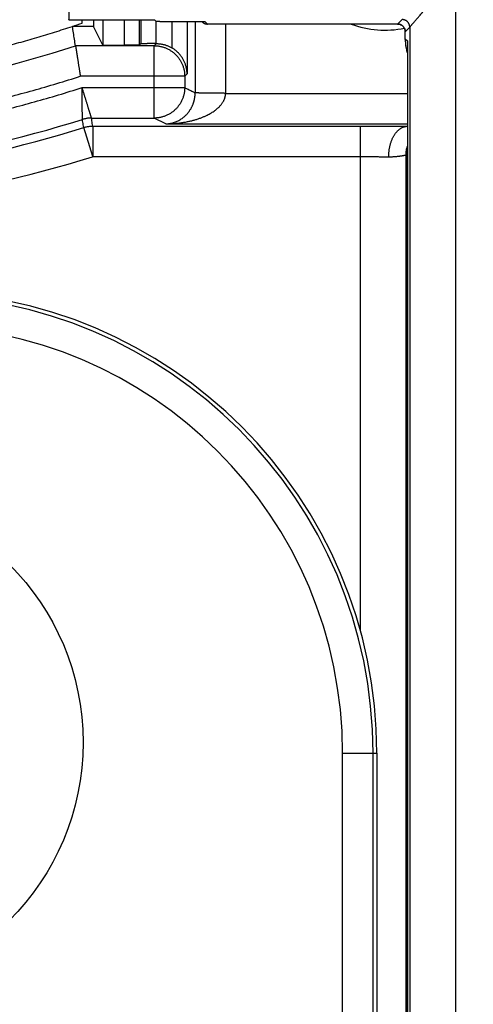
# Model space of a CAD drawing. Header units: inches. Extents: x 0 to 22, y 0 to 17.
# Tile 46 of 57: x 9.574 to 9.871, y 11.627 to 12.273. Entities that reach past the tile are written whole.
import ezdxf

# ---------------------------------------------------------------- set-up
doc = ezdxf.new("R2010")
doc.units = ezdxf.units.IN
doc.header["$LTSCALE"] = 1.21
doc.header["$MEASUREMENT"] = 0
doc.layers.get('0').update_dxf_attribs({"linetype": 'CONTINUOUS'})
doc.layers.add('DIMENSIONS', color=7, linetype='CONTINUOUS')
doc.styles.get("Standard").update_dxf_attribs({"font": 'txt', "width": 0.8})
doc.dimstyles.new('DIMSTYLE_1', dxfattribs={"dimtxt": 0.125, "dimasz": 0.18, "dimexe": 0.18, "dimexo": 0.0625, "dimgap": 0.09, "dimtad": 0, "dimtih": 1, "dimtoh": 1, "dimdec": 3, "dimzin": 4, "dimdsep": 46, "dimtxsty": 'STANDARD', "dimblk": '_FILLED', "dimblk1": '_FILLED', "dimblk2": '_FILLED', "dimcen": 0.09, "dimadec": 0, "dimazin": 0, "dimtp": 0.01, "dimtm": 0.01, "dimtfac": 1, "dimtdec": 3, "dimtofl": 0, "dimtmove": 0, "dimatfit": 3, "dimldrblk": '_FILLED', "dimfxl": 1, "dimtolj": 1, "dimtzin": 4, "dimarcsym": 0})

# ---------------------------------------------------------------- blocks, each defined once
blk = doc.blocks.new('_FILLED')
at = {"color": 0, "linetype": 'BYBLOCK'}
blk.add_solid([(0, 0), (-1, 0.1736), (-1, -0.1736)], dxfattribs=at)
blk = doc.blocks.new('*D2')
at = {"layer": 'DIMENSIONS', "color": 2, "linetype": 'CONTINUOUS'}
for p, q in [((8.50954, 10.31125), (8.50954, 14.23975)), ((14.04623, 12.51871), (14.04623, 14.23975)), ((8.50954, 14.11475), (10.72469, 14.11475)), ((14.04623, 14.11475), (12.27469, 14.11475))]:
    blk.add_line(p, q, dxfattribs=at)
at = {"layer": 'DIMENSIONS', "color": 2, "linetype": 'CONTINUOUS', "xscale": 0.18, "yscale": 0.18, "zscale": 0.18, "rotation": 180}
blk.add_blockref('_FILLED', (8.50954, 14.11475), dxfattribs=at)
at = {"layer": 'DIMENSIONS', "color": 2, "linetype": 'CONTINUOUS', "xscale": 0.18, "yscale": 0.18, "zscale": 0.18}
blk.add_blockref('_FILLED', (14.04623, 14.11475), dxfattribs=at)
at = {"layer": 'DIMENSIONS', "color": 2, "linetype": 'CONTINUOUS', "width": 0.8}
for s, p in [('[', (11.41219, 14.05225)), (']', (12.11219, 14.05225)), ('5.537', (10.78719, 14.05225)), ('140.63', (11.51219, 14.05225))]:
    blk.add_text(s, height=0.125, dxfattribs=at).set_placement(p)

msp = doc.modelspace()

# ---------------------------------------------------------------- linework, layer by layer
at = {"color": 7, "linetype": 'CONTINUOUS'}
for p, q in [((9.60588, 12.78975), (9.60588, 12.27305)), ((9.85971, 12.30323), (9.85971, 8.19427)), ((9.60588, 12.27305), (9.60597, 12.27323)), ((9.60588, 12.27305), (9.66218, 12.27305)), ((9.62205, 12.26875), (9.60823, 12.26875)), ((9.61465, 12.27089), (9.61465, 12.27305)), ((9.62205, 12.27305), (9.62205, 12.26875)), ((9.62823, 12.25639), (9.62205, 12.26875)), ((9.62823, 12.27305), (9.62823, 12.25639)), ((9.64235, 12.25639), (9.64235, 12.27305)), ((9.65235, 12.25656), (9.65235, 12.27305)), ((9.65305, 12.27305), (9.65305, 12.25727)), ((9.66218, 12.27305), (9.66305, 12.27218)), ((9.66305, 12.27218), (9.66305, 12.2575)), ((9.67305, 12.272), (9.69523, 12.272)), ((9.67351, 12.272), (9.67351, 12.25466)), ((9.68351, 12.272), (9.68351, 12.23761)), ((9.68881, 12.272), (9.68881, 12.22514)), ((9.69343, 12.27173), (9.69316, 12.272)), ((9.69696, 12.27027), (9.69523, 12.272)), ((9.82174, 12.27027), (9.69696, 12.27027)), ((9.82175, 12.27026), (9.69697, 12.27026)), ((9.7088, 12.27026), (9.7088, 12.2248)), ((9.82174, 12.27027), (9.82471, 12.27324)), ((9.82174, 12.27026), (9.82174, 12.27027)), ((9.82674, 12.26527), (9.82971, 12.26824)), ((9.82674, 12.26527), (9.82674, 12.26527)), ((9.82674, 12.2602), (9.82674, 12.26527)), ((9.82674, 12.26063), (9.82674, 12.26527)), ((9.82674, 12.26063), (9.82674, 12.2602)), ((9.82674, 12.26063), (9.82814, 12.25923)), ((9.66194, 12.25604), (9.61025, 12.25604)), ((9.62823, 12.25639), (9.64235, 12.25639)), ((9.65305, 12.25727), (9.65235, 12.25656)), ((9.66194, 12.20858), (9.66194, 12.25604)), ((9.82814, 12.25923), (9.82814, 8.23827)), ((9.82814, 12.25923), (9.82814, 12.25863)), ((9.82814, 12.25863), (9.82814, 8.23887)), ((9.68194, 12.23604), (9.61341, 12.23604)), ((9.68351, 12.23761), (9.68194, 12.23604)), ((9.68194, 12.23604), (9.68194, 12.22858)), ((9.61458, 12.22858), (9.68194, 12.22858)), ((9.7088, 12.2248), (9.82814, 12.2248)), ((9.62156, 12.18327), (9.61561, 12.20236)), ((9.62156, 12.20327), (9.62156, 12.18327)), ((9.62156, 12.20327), (9.79726, 12.20327)), ((9.6695, 12.2048), (9.66194, 12.20858)), ((9.6695, 12.2048), (9.82814, 12.2048)), ((9.79726, 11.87198), (9.79726, 12.20327)), ((9.6213, 12.18327), (9.79726, 12.18327)), ((9.82726, 8.31321), (9.82726, 12.18429)), ((9.82788, 8.31343), (9.82788, 12.18407)), ((9.82814, 12.18407), (9.82788, 12.18407)), ((9.78557, 8.70575), (9.78557, 11.79175)), ((9.78557, 11.79175), (9.8081, 11.79175)), ((9.80557, 8.70575), (9.80557, 11.79175)), ((9.8081, 11.79175), (9.8081, 11.6163))]:
    msp.add_line(p, q, dxfattribs=at)
for points in [[(9.69343, 12.27173), (9.69369, 12.27148), (9.69395, 12.27128), (9.69423, 12.27108), (9.69452, 12.27091), (9.69482, 12.27075), (9.69513, 12.27062), (9.69544, 12.2705), (9.69577, 12.27041), (9.6961, 12.27034), (9.69644, 12.27029), (9.69677, 12.27027), (9.69697, 12.27026)], [(9.82174, 12.27026), (9.82196, 12.27026), (9.82231, 12.27023), (9.82266, 12.27018), (9.82301, 12.2701), (9.82335, 12.27), (9.82368, 12.26987), (9.824, 12.26973), (9.82431, 12.26955), (9.82461, 12.26936), (9.82489, 12.26915), (9.82516, 12.26892), (9.82541, 12.26867), (9.82564, 12.2684), (9.82585, 12.26812), (9.82604, 12.26782), (9.82621, 12.26751), (9.82636, 12.26719), (9.82648, 12.26685), (9.82658, 12.26652), (9.82666, 12.26617), (9.82671, 12.26582), (9.82674, 12.26547), (9.82674, 12.26527)], [(9.82674, 12.26021), (9.82675, 12.25929), (9.82684, 12.25777), (9.82701, 12.25625), (9.82725, 12.25476), (9.82757, 12.2533), (9.82796, 12.25186), (9.82814, 12.25133)]]:
    msp.add_lwpolyline(points, dxfattribs=at)
msp.add_circle((9.45023, 11.79875), 0.165, dxfattribs=at)
for centre, radius, start, end in [((9.35843, 13.02875), 0.8, 288.19487, 288.67981), ((9.81323, 12.32875), 0.0625, 249.37812, 281.94023), ((9.35843, 13.02875), 0.81271, 269.99997, 288.0508), ((9.35843, 13.02875), 0.86017, 269.99997, 287.33973), ((9.35843, 13.02875), 0.86548, 270, 287.28727), ((9.35843, 13.02875), 0.88548, 270, 287.2713), ((9.50523, 11.79175), 0.30287, 0, 90), ((9.50523, 11.79175), 0.30034, 0, 90), ((9.50523, 11.79175), 0.28035, 0, 90)]:
    msp.add_arc(centre, radius, start, end, dxfattribs=at)
for points, knots in [([(9.82971, 12.26823), (9.82972, 12.26825), (9.82975, 12.2683), (9.82983, 12.26838), (9.82993, 12.2685), (9.83008, 12.26867), (9.83025, 12.26888), (9.83047, 12.26912), (9.83072, 12.26941), (9.83101, 12.26975), (9.83134, 12.27014), (9.83171, 12.27057), (9.83213, 12.27106), (9.8326, 12.27161), (9.83312, 12.27222), (9.8337, 12.27289), (9.83433, 12.27362), (9.83501, 12.27442), (9.83575, 12.27528), (9.83656, 12.27622), (9.83742, 12.27723), (9.83835, 12.27832), (9.83935, 12.27948), (9.84042, 12.28073), (9.84156, 12.28206), (9.84277, 12.28347), (9.84405, 12.28496), (9.84539, 12.28653), (9.8468, 12.28817), (9.84826, 12.28988), (9.84978, 12.29166), (9.85136, 12.29349), (9.85297, 12.29537), (9.85462, 12.2973), (9.8563, 12.29926), (9.858, 12.30124), (9.85914, 12.30257), (9.85971, 12.30323)], [0, 0, 0, 0, 0.001354, 0.003729, 0.00728, 0.01201, 0.017925, 0.025034, 0.033356, 0.042954, 0.053908, 0.066312, 0.080278, 0.095906, 0.113255, 0.132376, 0.153319, 0.176128, 0.20085, 0.227569, 0.256388, 0.287402, 0.320693, 0.356305, 0.394263, 0.434578, 0.4772, 0.522037, 0.568977, 0.617902, 0.668681, 0.721164, 0.775119, 0.83027, 0.886331, 0.943009, 1, 1, 1, 1]), ([(9.54495, 12.2508), (9.54617, 12.25109), (9.54952, 12.2519), (9.55493, 12.25325), (9.56112, 12.25485), (9.56713, 12.25645), (9.57306, 12.25807), (9.57895, 12.25974), (9.58483, 12.26145), (9.5907, 12.2632), (9.59656, 12.26501), (9.6024, 12.26685), (9.60628, 12.26811), (9.60823, 12.26875)], [0, 0, 0, 0, 0.057028, 0.157513, 0.254194, 0.348352, 0.441318, 0.53425, 0.627445, 0.720626, 0.813738, 0.906841, 1, 1, 1, 1]), ([(9.61025, 12.25604), (9.61003, 12.25746), (9.60958, 12.26029), (9.6089, 12.26453), (9.60845, 12.26735), (9.60823, 12.26875)], [0, 0, 0, 0, 0.33552, 0.668853, 1, 1, 1, 1]), ([(9.66305, 12.27218), (9.66306, 12.27217), (9.66309, 12.27216), (9.66316, 12.27215), (9.66326, 12.27214), (9.66339, 12.27213), (9.66356, 12.27212), (9.66376, 12.27211), (9.664, 12.2721), (9.66427, 12.2721), (9.66456, 12.27209), (9.66489, 12.27208), (9.66525, 12.27207), (9.66564, 12.27206), (9.66605, 12.27205), (9.66649, 12.27205), (9.66695, 12.27204), (9.66743, 12.27203), (9.66794, 12.27203), (9.66846, 12.27202), (9.669, 12.27202), (9.66955, 12.27202), (9.67011, 12.27201), (9.67069, 12.27201), (9.67127, 12.27201), (9.67186, 12.27201), (9.67246, 12.272), (9.67285, 12.272), (9.67305, 12.272)], [0, 0, 0, 0, 0.00301, 0.009479, 0.019445, 0.032897, 0.049802, 0.070072, 0.093667, 0.120504, 0.150446, 0.183441, 0.219357, 0.258015, 0.299359, 0.343203, 0.389343, 0.43771, 0.488074, 0.54022, 0.594062, 0.649331, 0.705817, 0.763412, 0.821817, 0.880835, 0.940334, 1, 1, 1, 1]), ([(9.69343, 12.27173), (9.69351, 12.27165), (9.69369, 12.27148), (9.69396, 12.27126), (9.69426, 12.27106), (9.69457, 12.27088), (9.69489, 12.27072), (9.69522, 12.27058), (9.69555, 12.27047), (9.6959, 12.27038), (9.69625, 12.27031), (9.69661, 12.27028), (9.69684, 12.27027), (9.69696, 12.27027)], [0, 0, 0, 0, 0.090191, 0.181167, 0.272143, 0.36312, 0.454098, 0.545078, 0.636059, 0.727041, 0.818026, 0.909012, 1, 1, 1, 1]), ([(9.69697, 12.27026), (9.69697, 12.27026), (9.69697, 12.27026), (9.69697, 12.27027), (9.69696, 12.27027)], [0, 0, 0, 0, 0.280829, 1, 1, 1, 1]), ([(9.82674, 12.26527), (9.82674, 12.26539), (9.82673, 12.26563), (9.8267, 12.26598), (9.82663, 12.26633), (9.82654, 12.26668), (9.82643, 12.26702), (9.8263, 12.26735), (9.82614, 12.26766), (9.82595, 12.26797), (9.82575, 12.26827), (9.82553, 12.26854), (9.82528, 12.2688), (9.82502, 12.26905), (9.82474, 12.26927), (9.82445, 12.26948), (9.82414, 12.26966), (9.82382, 12.26982), (9.82349, 12.26996), (9.82315, 12.27007), (9.82281, 12.27016), (9.82246, 12.27022), (9.8221, 12.27026), (9.82186, 12.27027), (9.82174, 12.27027)], [0, 0, 0, 0, 0.045412, 0.090824, 0.136238, 0.181654, 0.227072, 0.272495, 0.317923, 0.363356, 0.408795, 0.454241, 0.499694, 0.545154, 0.590621, 0.636095, 0.681575, 0.727059, 0.772547, 0.818037, 0.863529, 0.909021, 0.954512, 1, 1, 1, 1]), ([(9.82971, 12.26824), (9.82971, 12.26836), (9.8297, 12.26859), (9.82966, 12.26895), (9.8296, 12.2693), (9.82951, 12.26964), (9.8294, 12.26998), (9.82926, 12.27031), (9.8291, 12.27063), (9.82892, 12.27094), (9.82872, 12.27123), (9.82849, 12.27151), (9.82825, 12.27177), (9.82799, 12.27202), (9.82771, 12.27224), (9.82742, 12.27244), (9.82711, 12.27263), (9.82679, 12.27279), (9.82646, 12.27292), (9.82612, 12.27304), (9.82578, 12.27312), (9.82542, 12.27319), (9.82507, 12.27323), (9.82483, 12.27324), (9.82471, 12.27324)], [0, 0, 0, 0, 0.045416, 0.090832, 0.136249, 0.181668, 0.22709, 0.272516, 0.317946, 0.363381, 0.408821, 0.454267, 0.49972, 0.545179, 0.590645, 0.636116, 0.681593, 0.727075, 0.77256, 0.818047, 0.863536, 0.909025, 0.954514, 1, 1, 1, 1]), ([(9.82971, 12.26824), (9.82971, 11.81946), (9.82971, 10.92191), (9.82971, 9.57559), (9.82971, 8.67804), (9.82971, 8.22926)], [0, 0, 0, 0, 0.333333, 0.666666, 1, 1, 1, 1]), ([(9.61025, 12.25604), (9.61026, 12.25602), (9.61026, 12.25598), (9.61028, 12.25589), (9.6103, 12.25575), (9.61033, 12.25556), (9.61037, 12.25532), (9.61041, 12.25503), (9.61046, 12.2547), (9.61053, 12.25432), (9.61059, 12.2539), (9.61067, 12.25343), (9.61075, 12.25291), (9.61084, 12.25236), (9.61093, 12.25176), (9.61103, 12.25112), (9.61114, 12.25045), (9.61125, 12.24974), (9.61137, 12.24899), (9.61149, 12.24821), (9.61162, 12.2474), (9.61175, 12.24656), (9.61189, 12.24569), (9.61203, 12.2448), (9.61218, 12.24388), (9.61232, 12.24295), (9.61247, 12.242), (9.61263, 12.24103), (9.61278, 12.24004), (9.61294, 12.23905), (9.61309, 12.23805), (9.61325, 12.23705), (9.61336, 12.23638), (9.61341, 12.23604)], [0, 0, 0, 0, 0.002103, 0.006677, 0.01371, 0.023176, 0.035074, 0.049374, 0.066024, 0.085001, 0.106282, 0.129794, 0.155465, 0.183288, 0.213181, 0.245033, 0.278809, 0.31445, 0.351825, 0.390827, 0.431435, 0.473511, 0.5169, 0.561562, 0.60739, 0.654208, 0.701906, 0.75043, 0.799596, 0.849223, 0.899261, 0.949576, 1, 1, 1, 1]), ([(9.65235, 12.25656), (9.65234, 12.25656), (9.65231, 12.25655), (9.65225, 12.25654), (9.65215, 12.25653), (9.65201, 12.25652), (9.65184, 12.25651), (9.65164, 12.2565), (9.65141, 12.25649), (9.65114, 12.25648), (9.65084, 12.25647), (9.65051, 12.25647), (9.65015, 12.25646), (9.64976, 12.25645), (9.64935, 12.25644), (9.64891, 12.25643), (9.64845, 12.25643), (9.64797, 12.25642), (9.64747, 12.25642), (9.64694, 12.25641), (9.64641, 12.25641), (9.64585, 12.2564), (9.64529, 12.2564), (9.64472, 12.2564), (9.64413, 12.25639), (9.64354, 12.25639), (9.64295, 12.25639), (9.64255, 12.25639), (9.64235, 12.25639)], [0, 0, 0, 0, 0.00301, 0.009479, 0.019445, 0.032897, 0.049802, 0.070072, 0.093667, 0.120504, 0.150446, 0.183441, 0.219357, 0.258015, 0.299359, 0.343203, 0.389343, 0.43771, 0.488074, 0.54022, 0.594062, 0.649331, 0.705817, 0.763412, 0.821817, 0.880835, 0.940334, 1, 1, 1, 1]), ([(9.66334, 12.25744), (9.66314, 12.25744), (9.66277, 12.25744), (9.66225, 12.25744), (9.66177, 12.25744), (9.66129, 12.25744), (9.66081, 12.25743), (9.66034, 12.25743), (9.65988, 12.25743), (9.65943, 12.25743), (9.65897, 12.25742), (9.65851, 12.25742), (9.65803, 12.25742), (9.65753, 12.25741), (9.65704, 12.2574), (9.65656, 12.2574), (9.65611, 12.25739), (9.65569, 12.25738), (9.6553, 12.25737), (9.65493, 12.25737), (9.6546, 12.25736), (9.65429, 12.25735), (9.65402, 12.25734), (9.65378, 12.25733), (9.65357, 12.25732), (9.6534, 12.25731), (9.65326, 12.2573), (9.65316, 12.25729), (9.6531, 12.25728), (9.65306, 12.25727), (9.65305, 12.25727)], [0, 0, 0, 0, 0.059593, 0.106037, 0.152819, 0.199655, 0.245794, 0.291422, 0.336508, 0.380596, 0.424383, 0.469054, 0.515628, 0.564281, 0.613032, 0.659717, 0.703335, 0.744097, 0.782238, 0.817845, 0.850645, 0.880397, 0.907037, 0.930453, 0.950571, 0.967357, 0.980716, 0.990608, 0.997024, 1, 1, 1, 1]), ([(9.66194, 12.25604), (9.662, 12.25609), (9.66211, 12.25621), (9.66228, 12.25638), (9.66245, 12.25654), (9.66262, 12.25671), (9.66279, 12.25689), (9.66297, 12.25707), (9.66315, 12.25725), (9.66328, 12.25738), (9.66334, 12.25744)], [0, 0, 0, 0, 0.121181, 0.241114, 0.360962, 0.481887, 0.605049, 0.731608, 0.862716, 1, 1, 1, 1]), ([(9.66194, 12.25604), (9.66227, 12.25604), (9.66295, 12.25602), (9.66396, 12.25594), (9.66496, 12.25581), (9.66596, 12.25564), (9.66694, 12.25541), (9.66792, 12.25513), (9.66888, 12.2548), (9.66982, 12.25442), (9.67074, 12.254), (9.67164, 12.25353), (9.67251, 12.25302), (9.67336, 12.25246), (9.67418, 12.25186), (9.67496, 12.25122), (9.67572, 12.25054), (9.67643, 12.24982), (9.67711, 12.24907), (9.67775, 12.24829), (9.67835, 12.24747), (9.67891, 12.24662), (9.67943, 12.24575), (9.6799, 12.24485), (9.68032, 12.24393), (9.6807, 12.24299), (9.68102, 12.24203), (9.6813, 12.24105), (9.68153, 12.24007), (9.68171, 12.23907), (9.68184, 12.23806), (9.68192, 12.23705), (9.68194, 12.23638), (9.68194, 12.23604)], [0, 0, 0, 0, 0.032133, 0.064311, 0.096524, 0.128764, 0.161023, 0.193293, 0.225563, 0.257829, 0.290092, 0.322355, 0.354621, 0.38689, 0.419161, 0.451432, 0.483702, 0.515971, 0.54824, 0.58051, 0.61278, 0.64505, 0.67732, 0.70959, 0.741859, 0.774128, 0.806397, 0.838666, 0.870934, 0.903201, 0.935468, 0.967734, 1, 1, 1, 1]), ([(9.66305, 12.2575), (9.66336, 12.2575), (9.66392, 12.25742), (9.66475, 12.2574), (9.66552, 12.25732), (9.66627, 12.25723), (9.66703, 12.2571), (9.66777, 12.25695), (9.66851, 12.25676), (9.66926, 12.25655), (9.67002, 12.2563), (9.67082, 12.25599), (9.67167, 12.25563), (9.67258, 12.25519), (9.67319, 12.25485), (9.67351, 12.25466)], [0, 0, 0, 0, 0.084349, 0.155084, 0.22545, 0.29544, 0.364616, 0.433627, 0.503082, 0.573599, 0.646693, 0.724092, 0.807552, 0.898957, 1, 1, 1, 1]), ([(9.68351, 12.23761), (9.6835, 12.23797), (9.68348, 12.23869), (9.68337, 12.23977), (9.68321, 12.24083), (9.683, 12.24187), (9.68273, 12.24289), (9.68241, 12.24387), (9.68205, 12.24483), (9.68165, 12.24575), (9.68121, 12.24662), (9.68074, 12.24746), (9.68025, 12.24825), (9.67973, 12.249), (9.67919, 12.24971), (9.67865, 12.25038), (9.67809, 12.251), (9.67752, 12.25158), (9.67695, 12.25213), (9.67637, 12.25263), (9.6758, 12.2531), (9.67522, 12.25354), (9.67465, 12.25394), (9.67408, 12.25432), (9.6737, 12.25455), (9.67351, 12.25466)], [0, 0, 0, 0, 0.052364, 0.104576, 0.156491, 0.208024, 0.258995, 0.309255, 0.358715, 0.407221, 0.454732, 0.501165, 0.546448, 0.590593, 0.633526, 0.675247, 0.715794, 0.755133, 0.7933, 0.830375, 0.866337, 0.901218, 0.935131, 0.968062, 1, 1, 1, 1]), ([(9.82676, 12.25916), (9.82676, 12.25913), (9.82678, 12.25859), (9.82685, 12.25753), (9.82703, 12.256), (9.82729, 12.25449), (9.82763, 12.253), (9.82793, 12.25195), (9.82811, 12.2514), (9.82813, 12.25132)], [0, 0, 0, 0, 0.010093, 0.203881, 0.397021, 0.589346, 0.78061, 0.970557, 1, 1, 1, 1]), ([(9.35843, 12.19604), (9.36382, 12.19604), (9.37461, 12.19614), (9.3908, 12.19662), (9.40697, 12.1974), (9.42314, 12.19851), (9.43927, 12.19992), (9.45538, 12.20165), (9.47145, 12.20369), (9.48748, 12.20605), (9.50346, 12.20871), (9.51939, 12.21169), (9.53525, 12.21498), (9.55105, 12.21857), (9.56677, 12.22247), (9.58241, 12.22668), (9.59797, 12.23118), (9.60827, 12.23439), (9.61341, 12.23604)], [0, 0, 0, 0, 0.062455, 0.124935, 0.187432, 0.24994, 0.312453, 0.374967, 0.437479, 0.499991, 0.562502, 0.625014, 0.68753, 0.750046, 0.812558, 0.875059, 0.937542, 1, 1, 1, 1]), ([(9.35843, 12.18858), (9.36385, 12.18858), (9.37469, 12.18868), (9.39095, 12.18915), (9.4072, 12.18994), (9.42343, 12.19104), (9.43964, 12.19246), (9.45582, 12.19419), (9.47196, 12.19623), (9.48806, 12.19858), (9.50411, 12.20125), (9.52011, 12.20423), (9.53604, 12.20751), (9.55191, 12.21111), (9.56771, 12.21501), (9.58343, 12.21921), (9.59906, 12.22372), (9.60942, 12.22692), (9.61458, 12.22858)], [0, 0, 0, 0, 0.06247, 0.12496, 0.187463, 0.249971, 0.312478, 0.374983, 0.43749, 0.499999, 0.562507, 0.625013, 0.687518, 0.750027, 0.812537, 0.875041, 0.937531, 1, 1, 1, 1]), ([(9.62075, 12.20858), (9.62075, 12.20859), (9.62073, 12.20863), (9.62071, 12.20871), (9.62067, 12.20884), (9.62062, 12.20901), (9.62055, 12.20924), (9.62047, 12.20951), (9.62037, 12.20983), (9.62026, 12.21019), (9.62013, 12.2106), (9.61999, 12.21106), (9.61984, 12.21156), (9.61967, 12.2121), (9.61949, 12.21269), (9.6193, 12.21332), (9.6191, 12.21399), (9.61888, 12.21469), (9.61865, 12.21544), (9.61841, 12.21622), (9.61816, 12.21703), (9.61789, 12.21787), (9.61763, 12.21875), (9.61735, 12.21965), (9.61707, 12.22057), (9.61678, 12.22151), (9.61648, 12.22248), (9.61617, 12.22346), (9.61586, 12.22446), (9.61555, 12.22548), (9.61522, 12.2265), (9.61488, 12.22753), (9.61469, 12.22823), (9.61458, 12.22858)], [0, 0, 0, 0, 0.001657, 0.005697, 0.012134, 0.020957, 0.032156, 0.045719, 0.061637, 0.079889, 0.100446, 0.123269, 0.14831, 0.175512, 0.204822, 0.236191, 0.269584, 0.30495, 0.34221, 0.381255, 0.421965, 0.464211, 0.507873, 0.552841, 0.599006, 0.646278, 0.694572, 0.74379, 0.79383, 0.844587, 0.895948, 0.947794, 1, 1, 1, 1]), ([(9.61479, 12.20767), (9.61479, 12.20768), (9.61479, 12.20772), (9.61479, 12.2078), (9.61479, 12.20794), (9.61478, 12.20812), (9.61478, 12.20836), (9.61478, 12.20864), (9.61477, 12.20898), (9.61477, 12.20936), (9.61476, 12.20979), (9.61476, 12.21026), (9.61475, 12.21079), (9.61474, 12.21136), (9.61474, 12.21197), (9.61473, 12.21262), (9.61472, 12.21332), (9.61471, 12.21406), (9.6147, 12.21484), (9.61469, 12.21565), (9.61469, 12.2165), (9.61468, 12.21739), (9.61467, 12.2183), (9.61466, 12.21924), (9.61465, 12.2202), (9.61464, 12.22119), (9.61462, 12.2222), (9.61461, 12.22322), (9.61461, 12.22427), (9.6146, 12.22533), (9.61459, 12.2264), (9.6146, 12.22749), (9.61458, 12.22821), (9.61458, 12.22858)], [0, 0, 0, 0, 0.001645, 0.005701, 0.012158, 0.021005, 0.032225, 0.045804, 0.061733, 0.079995, 0.100566, 0.123405, 0.148464, 0.175684, 0.205008, 0.236386, 0.269778, 0.305137, 0.342383, 0.381408, 0.422093, 0.46431, 0.507938, 0.55287, 0.599, 0.64624, 0.694508, 0.743708, 0.793741, 0.844502, 0.895879, 0.947753, 1, 1, 1, 1]), ([(9.68194, 12.22858), (9.68194, 12.22824), (9.68192, 12.22756), (9.68184, 12.22655), (9.68171, 12.22555), (9.68153, 12.22455), (9.6813, 12.22356), (9.68103, 12.22259), (9.6807, 12.22163), (9.68032, 12.22069), (9.6799, 12.21977), (9.67943, 12.21887), (9.67891, 12.21799), (9.67836, 12.21715), (9.67776, 12.21633), (9.67712, 12.21554), (9.67644, 12.21479), (9.67572, 12.21408), (9.67497, 12.2134), (9.67418, 12.21276), (9.67337, 12.21216), (9.67252, 12.2116), (9.67165, 12.21108), (9.67075, 12.21061), (9.66983, 12.21019), (9.66889, 12.20981), (9.66793, 12.20949), (9.66695, 12.20921), (9.66597, 12.20898), (9.66497, 12.2088), (9.66396, 12.20867), (9.66295, 12.20859), (9.66228, 12.20858), (9.66194, 12.20858)], [0, 0, 0, 0, 0.032258, 0.064517, 0.096776, 0.129035, 0.161294, 0.193554, 0.225813, 0.258073, 0.290332, 0.322592, 0.354851, 0.387111, 0.41937, 0.45163, 0.483889, 0.516148, 0.548406, 0.580665, 0.612923, 0.645181, 0.677439, 0.709696, 0.741954, 0.77421, 0.806467, 0.838723, 0.870979, 0.903235, 0.93549, 0.967745, 1, 1, 1, 1]), ([(9.68194, 12.22858), (9.6827, 12.22819), (9.68423, 12.22743), (9.68652, 12.22629), (9.68804, 12.22552), (9.68881, 12.22514)], [0, 0, 0, 0, 0.333333, 0.666667, 1, 1, 1, 1]), ([(9.67916, 12.20766), (9.67952, 12.20788), (9.68021, 12.20833), (9.68117, 12.20906), (9.68205, 12.20981), (9.68286, 12.21058), (9.68359, 12.21137), (9.68425, 12.21215), (9.68485, 12.21293), (9.68538, 12.2137), (9.68586, 12.21446), (9.68629, 12.21521), (9.68666, 12.21594), (9.687, 12.21665), (9.68729, 12.21734), (9.68755, 12.21802), (9.68778, 12.21868), (9.68798, 12.21933), (9.68815, 12.21996), (9.6883, 12.22057), (9.68843, 12.22117), (9.68853, 12.22176), (9.68862, 12.22234), (9.68869, 12.22292), (9.68874, 12.22348), (9.68878, 12.22404), (9.6888, 12.22459), (9.68881, 12.22496), (9.68881, 12.22514)], [0, 0, 0, 0, 0.060287, 0.118191, 0.173808, 0.22726, 0.27857, 0.327778, 0.374787, 0.41976, 0.462747, 0.503884, 0.54328, 0.580991, 0.617186, 0.651955, 0.685418, 0.717732, 0.748994, 0.779279, 0.80871, 0.837424, 0.865583, 0.893322, 0.92063, 0.947502, 0.973948, 1, 1, 1, 1]), ([(9.7088, 12.2248), (9.70847, 12.2248), (9.7078, 12.22481), (9.7068, 12.22483), (9.70581, 12.22484), (9.70483, 12.22486), (9.70385, 12.22487), (9.70289, 12.22488), (9.70194, 12.22489), (9.70101, 12.2249), (9.7001, 12.22491), (9.69921, 12.22492), (9.69834, 12.22493), (9.6975, 12.22494), (9.69669, 12.22495), (9.69591, 12.22496), (9.69516, 12.22496), (9.69445, 12.22497), (9.69377, 12.22498), (9.69313, 12.22499), (9.69253, 12.225), (9.69197, 12.22501), (9.69145, 12.22502), (9.69097, 12.22503), (9.69054, 12.22504), (9.69016, 12.22505), (9.68982, 12.22506), (9.68953, 12.22507), (9.68929, 12.22508), (9.6891, 12.22509), (9.68896, 12.2251), (9.68887, 12.22512), (9.68882, 12.22513), (9.68881, 12.22514)], [0, 0, 0, 0, 0.050098, 0.10004, 0.149734, 0.199056, 0.24788, 0.296085, 0.343546, 0.390145, 0.435764, 0.480289, 0.523608, 0.565614, 0.6062, 0.645264, 0.68271, 0.718441, 0.752369, 0.784408, 0.814479, 0.842505, 0.868416, 0.892148, 0.913642, 0.932844, 0.949706, 0.964186, 0.976249, 0.985869, 0.993026, 0.997718, 1, 1, 1, 1]), ([(9.68917, 12.20757), (9.68988, 12.20778), (9.69123, 12.20822), (9.69317, 12.20892), (9.69495, 12.20966), (9.69658, 12.21041), (9.69806, 12.21117), (9.69941, 12.21194), (9.70062, 12.21271), (9.7017, 12.21346), (9.70268, 12.21421), (9.70355, 12.21495), (9.70432, 12.21567), (9.70501, 12.21637), (9.70562, 12.21706), (9.70615, 12.21773), (9.70662, 12.21838), (9.70704, 12.21902), (9.7074, 12.21965), (9.70771, 12.22026), (9.70797, 12.22086), (9.70819, 12.22144), (9.70838, 12.22202), (9.70853, 12.22259), (9.70865, 12.22315), (9.70873, 12.22371), (9.70878, 12.22425), (9.7088, 12.22462), (9.7088, 12.2248)], [0, 0, 0, 0, 0.079261, 0.153512, 0.222867, 0.287461, 0.347428, 0.403011, 0.454466, 0.502092, 0.546196, 0.587076, 0.625038, 0.660362, 0.693316, 0.724163, 0.75313, 0.780451, 0.806323, 0.830915, 0.854402, 0.876954, 0.898745, 0.91992, 0.940555, 0.960728, 0.980518, 1, 1, 1, 1]), ([(9.62075, 12.20858), (9.62041, 12.20858), (9.61974, 12.20856), (9.61873, 12.20848), (9.61773, 12.20836), (9.61674, 12.20818), (9.61576, 12.20795), (9.61511, 12.20777), (9.61479, 12.20767)], [0, 0, 0, 0, 0.166667, 0.333335, 0.500002, 0.666668, 0.833335, 1, 1, 1, 1]), ([(9.61561, 12.20236), (9.61552, 12.20296), (9.61534, 12.20414), (9.61506, 12.2059), (9.61488, 12.20708), (9.61479, 12.20767)], [0, 0, 0, 0, 0.334449, 0.667777, 1, 1, 1, 1]), ([(9.61561, 12.20236), (9.61593, 12.20246), (9.61658, 12.20265), (9.61756, 12.20287), (9.61855, 12.20305), (9.61955, 12.20318), (9.62055, 12.20325), (9.62122, 12.20327), (9.62156, 12.20327)], [0, 0, 0, 0, 0.166096, 0.332602, 0.499383, 0.666301, 0.833219, 1, 1, 1, 1]), ([(9.62156, 12.20327), (9.62147, 12.20387), (9.62128, 12.20506), (9.62102, 12.20683), (9.62084, 12.208), (9.62075, 12.20858)], [0, 0, 0, 0, 0.339775, 0.67305, 1, 1, 1, 1]), ([(9.62075, 12.20858), (9.62533, 12.20858), (9.63448, 12.20858), (9.64821, 12.20858), (9.65736, 12.20858), (9.66194, 12.20858)], [0, 0, 0, 0, 0.333333, 0.666666, 1, 1, 1, 1]), ([(9.6695, 12.2048), (9.66994, 12.20481), (9.67082, 12.20485), (9.67213, 12.20502), (9.67342, 12.20527), (9.67467, 12.20561), (9.67587, 12.20602), (9.67703, 12.2065), (9.67813, 12.20705), (9.67882, 12.20745), (9.67916, 12.20766)], [0, 0, 0, 0, 0.129902, 0.259465, 0.388123, 0.515235, 0.640219, 0.762867, 0.882901, 1, 1, 1, 1]), ([(9.6695, 12.2048), (9.6704, 12.2048), (9.67219, 12.20484), (9.67485, 12.20499), (9.67747, 12.20523), (9.68001, 12.20556), (9.68247, 12.20596), (9.68482, 12.20643), (9.68704, 12.20697), (9.68848, 12.20736), (9.68917, 12.20757)], [0, 0, 0, 0, 0.135282, 0.269501, 0.401648, 0.530652, 0.65557, 0.775799, 0.890801, 1, 1, 1, 1]), ([(9.79726, 12.20327), (9.79792, 12.20327), (9.79923, 12.20327), (9.80119, 12.20327), (9.80315, 12.20327), (9.80509, 12.20326), (9.80703, 12.20326), (9.80894, 12.20326), (9.81084, 12.20325), (9.81272, 12.20325), (9.81457, 12.20324), (9.81641, 12.20323), (9.81821, 12.20323), (9.81998, 12.20322), (9.82172, 12.20321), (9.82341, 12.2032), (9.82506, 12.20319), (9.82663, 12.20318), (9.82765, 12.20318), (9.82814, 12.20317)], [0, 0, 0, 0, 0.063783, 0.127419, 0.190806, 0.253847, 0.316443, 0.378497, 0.439941, 0.500763, 0.560948, 0.620402, 0.67895, 0.736418, 0.792656, 0.847526, 0.900897, 0.952647, 1, 1, 1, 1]), ([(9.81584, 12.18318), (9.81596, 12.18348), (9.81615, 12.18414), (9.81593, 12.18513), (9.81603, 12.18612), (9.81612, 12.18711), (9.81625, 12.18809), (9.81642, 12.18906), (9.81662, 12.19002), (9.81685, 12.19096), (9.81711, 12.19188), (9.8174, 12.19278), (9.81772, 12.19365), (9.81806, 12.1945), (9.81843, 12.19532), (9.81883, 12.19611), (9.81925, 12.19687), (9.81969, 12.19759), (9.82016, 12.19827), (9.82064, 12.19891), (9.82115, 12.19952), (9.82167, 12.20008), (9.82221, 12.2006), (9.82277, 12.20108), (9.82334, 12.20151), (9.82392, 12.20189), (9.82451, 12.20222), (9.82511, 12.20251), (9.82573, 12.20274), (9.82634, 12.20293), (9.82697, 12.20307), (9.82756, 12.20315), (9.82795, 12.20317), (9.82814, 12.20317)], [0, 0, 0, 0, 0.038834, 0.077527, 0.116083, 0.154716, 0.193315, 0.231751, 0.269893, 0.307633, 0.344916, 0.381705, 0.417963, 0.453645, 0.488701, 0.523086, 0.556765, 0.589714, 0.621918, 0.653368, 0.684059, 0.713994, 0.743184, 0.771648, 0.799418, 0.826532, 0.85304, 0.879001, 0.904482, 0.929562, 0.954325, 0.978864, 1, 1, 1, 1]), ([(9.82726, 12.18429), (9.82726, 12.18462), (9.82727, 12.1853), (9.82735, 12.18631), (9.82748, 12.18732), (9.82766, 12.18831), (9.82788, 12.18926), (9.82805, 12.18986), (9.82813, 12.19014)], [0, 0, 0, 0, 0.170623, 0.341247, 0.511871, 0.682496, 0.853122, 1, 1, 1, 1]), ([(9.79726, 12.18327), (9.7977, 12.18327), (9.7986, 12.18327), (9.79993, 12.18327), (9.80125, 12.18327), (9.80257, 12.18326), (9.80388, 12.18326), (9.80517, 12.18325), (9.80645, 12.18325), (9.80771, 12.18324), (9.80896, 12.18323), (9.81017, 12.18323), (9.81137, 12.18322), (9.81253, 12.18321), (9.81366, 12.1832), (9.81476, 12.18319), (9.81548, 12.18318), (9.81584, 12.18318)], [0, 0, 0, 0, 0.072032, 0.143799, 0.215235, 0.286207, 0.356587, 0.426251, 0.495106, 0.563056, 0.629948, 0.695574, 0.759748, 0.822364, 0.883335, 0.942575, 1, 1, 1, 1]), ([(9.81584, 12.18318), (9.81617, 12.18317), (9.81682, 12.18317), (9.81779, 12.18319), (9.81872, 12.18323), (9.81962, 12.18328), (9.82048, 12.18334), (9.8213, 12.18342), (9.82208, 12.1835), (9.8228, 12.1836), (9.82348, 12.18369), (9.82411, 12.18378), (9.82468, 12.18388), (9.8252, 12.18396), (9.82565, 12.18404), (9.82606, 12.18411), (9.8264, 12.18417), (9.82668, 12.18422), (9.82691, 12.18426), (9.82708, 12.18428), (9.82718, 12.18429), (9.82724, 12.18429), (9.82726, 12.18429)], [0, 0, 0, 0, 0.086304, 0.170285, 0.251644, 0.330086, 0.405326, 0.477103, 0.545158, 0.609203, 0.668944, 0.724118, 0.774524, 0.82003, 0.86053, 0.895949, 0.926231, 0.951337, 0.971245, 0.985954, 0.995496, 1, 1, 1, 1]), ([(9.82726, 12.18429), (9.82733, 12.18426), (9.82746, 12.18421), (9.82767, 12.18414), (9.82781, 12.18409), (9.82788, 12.18407)], [0, 0, 0, 0, 0.333496, 0.666814, 1, 1, 1, 1]), ([(9.82788, 12.18407), (9.82788, 12.1844), (9.8279, 12.18507), (9.82798, 12.18608), (9.82807, 12.18679), (9.82813, 12.18717), (9.82813, 12.18722)], [0, 0, 0, 0, 0.318492, 0.637315, 0.956397, 1, 1, 1, 1])]:
    msp.add_open_spline(points, degree=3, knots=knots, dxfattribs=at)
for points in [[(9.82674, 12.26063), (9.82674, 12.26049), (9.82674, 12.26035), (9.82674, 12.2602)], [(9.82674, 12.2602), (9.82674, 12.25986), (9.82675, 12.25951), (9.82676, 12.25916)], [(9.82814, 12.25923), (9.82814, 12.25903), (9.82813, 12.25883), (9.82813, 12.25863)]]:
    msp.add_open_spline(points, degree=3, dxfattribs=at)

# ---------------------------------------------------------------- dimensions: what is measured, and where the dimension line sits
at = {"layer": 'DIMENSIONS', "color": 2, "linetype": 'CONTINUOUS'}
dim = msp.add_linear_dim(base=(8.50954, 14.11475), p1=(14.04623, 12.51871), p2=(8.50954, 10.31125), angle=180, dimstyle='DIMSTYLE_1', dxfattribs=at)
dim.commit()
dim.dimension.update_dxf_attribs({"geometry": '*D2', "text_midpoint": (11.49969, 14.11475), "dimtype": 160})

doc.saveas('drawing.dxf')
